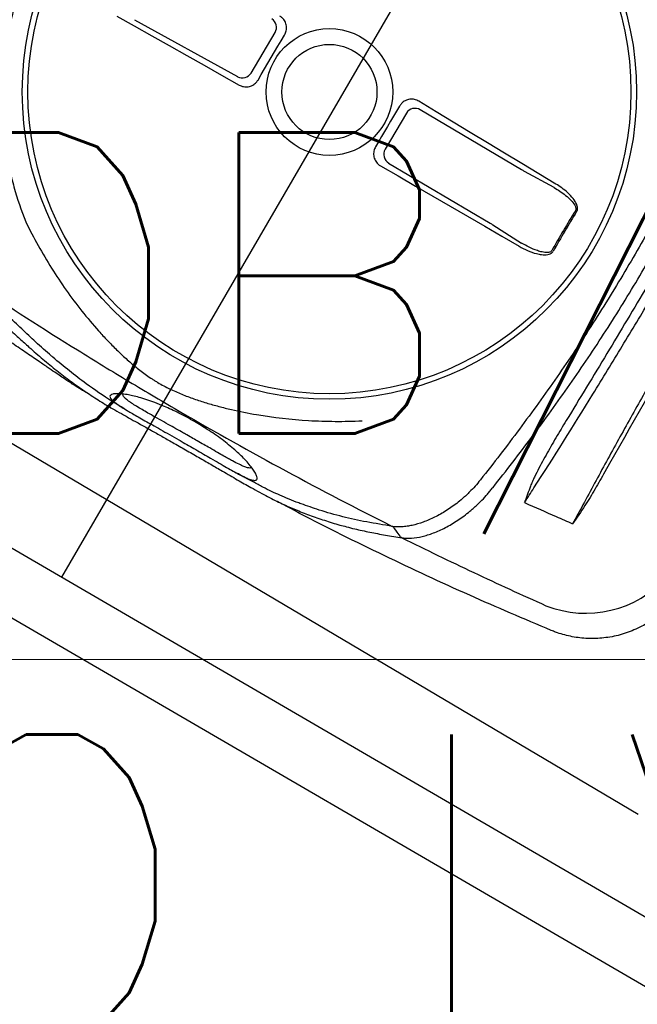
# Model space of a CAD drawing. Header units: millimetres. Extents: x -11575 to 52845, y -36266 to 23021.
# Tile 48 of 184: x 14627 to 14935, y 13272 to 13762. Entities that reach past the tile are written whole.
import ezdxf
from ezdxf.enums import TextEntityAlignment as Align

# ---------------------------------------------------------------- set-up
doc = ezdxf.new("R2010")
doc.units = ezdxf.units.MM
doc.header["$MEASUREMENT"] = 0
doc.layers.get('0').update_dxf_attribs({"lineweight": 5})
doc.layers.add('ELEC-SO-LVL-TAG', color=7, linetype='Continuous')
doc.layers.add('GREY SCALE', color=9, linetype='Continuous', true_color=0x808080)
doc.layers.add('GREYSCALE', color=9, linetype='Continuous', lineweight=0, true_color=0x808080)
doc.layers.add('M-MEP-ELLG-TEXT', color=7, linetype='Continuous', lineweight=20)
doc.styles.add('ROMANS-100', font='romans.shx')
doc.styles.get("Standard").update_dxf_attribs({"font": 'romans.shx'})

# ---------------------------------------------------------------- blocks, each defined once
blk = doc.blocks.new('FLOOR PLAN')
at = {"layer": 'GREYSCALE', "color": 0, "lineweight": -2}
for p, q in [((15237.47, 14498.25), (14648, 13484.58)), ((14675.63, 13764.2, -57105.4), (14684.33, 13759.32, -57105.4)), ((14684.36, 13762.41, -57105.4), (14735.86, 13734.02, -57105.4)), ((14684.33, 13759.32, -57105.4), (14693.04, 13754.43, -57105.4)), ((14693.04, 13754.43, -57105.4), (14701.75, 13749.54, -57105.4)), ((14742.58, 13735.84, -57105.4), (14754.56, 13756.08, -57105.4)), ((14755.95, 13749.16, -57105.4), (14757.61, 13751.95, -57105.4)), ((14757.61, 13751.95, -57105.4), (14759.28, 13754.75, -57105.4)), ((14701.75, 13749.54, -57105.4), (14710.46, 13744.63, -57105.4)), ((14752.64, 13743.56, -57105.4), (14754.29, 13746.36, -57105.4)), ((14754.29, 13746.36, -57105.4), (14755.95, 13749.16, -57105.4)), ((14710.46, 13744.63, -57105.4), (14719.17, 13739.71, -57105.4)), ((14750.98, 13740.75, -57105.4), (14752.64, 13743.56, -57105.4)), ((14719.17, 13739.71, -57105.4), (14727.88, 13734.78, -57105.4)), ((14747.67, 13735.15, -57105.4), (14749.33, 13737.95, -57105.4)), ((14749.33, 13737.95, -57105.4), (14750.98, 13740.75, -57105.4)), ((14727.88, 13734.78, -57105.4), (14736.59, 13729.84, -57105.4)), ((14746.02, 13732.35, -57105.4), (14747.67, 13735.15, -57105.4)), ((14834.8, 13716.58, -57105.4), (14826.25, 13721.77, -57105.4)), ((14816.64, 13719.38, -57105.4), (14815.15, 13716.84, -57105.4)), ((14877.48, 13687.63, -57105.4), (14826.89, 13717.56, -57105.4)), ((14820.04, 13715.82, -57105.4), (14809.4, 13697.84, -57105.4)), ((14813.65, 13714.31, -57105.4), (14812.15, 13711.77, -57105.4)), ((14815.15, 13716.84, -57105.4), (14813.65, 13714.31, -57105.4)), ((14843.35, 13711.4, -57105.4), (14834.8, 13716.58, -57105.4)), ((14810.65, 13709.23, -57105.4), (14809.15, 13706.7, -57105.4)), ((14812.15, 13711.77, -57105.4), (14810.65, 13709.23, -57105.4)), ((14851.89, 13706.22, -57105.4), (14843.35, 13711.4, -57105.4)), ((14807.65, 13704.16, -57105.4), (14806.15, 13701.63, -57105.4)), ((14809.15, 13706.7, -57105.4), (14807.65, 13704.16, -57105.4)), ((14860.44, 13701.06, -57105.4), (14851.89, 13706.22, -57105.4)), ((14806.15, 13701.63, -57105.4), (14804.64, 13699.1, -57105.4)), ((14868.98, 13695.9, -57105.4), (14860.44, 13701.06, -57105.4)), ((14877.52, 13690.76, -57105.4), (14868.98, 13695.9, -57105.4)), ((14392, 13688.18, -57105.36), (14935.54, 13366.63, -57105.36)), ((14807.18, 13689.52, -57105.4), (14815.84, 13684.53, -57105.4)), ((14811.17, 13690.99, -57105.4), (14861.76, 13661.06, -57105.4)), ((14886.06, 13685.63, -57105.4), (14877.52, 13690.76, -57105.4)), ((14815.84, 13684.53, -57105.4), (14824.5, 13679.54, -57105.4)), ((14893.75, 13678.72, -57105.4), (14878.9, 13686.82, -57105.4)), ((14894.6, 13680.5, -57105.4), (14886.06, 13685.63, -57105.4)), ((14824.5, 13679.54, -57105.4), (14833.15, 13674.54, -57105.4)), ((14833.15, 13674.54, -57105.4), (14841.79, 13669.54, -57105.4)), ((14841.79, 13669.54, -57105.4), (14850.42, 13664.53, -57105.4)), ((14850.42, 13664.53, -57105.4), (14859.04, 13659.52, -57105.4)), ((14859.04, 13659.52, -57105.4), (14867.65, 13654.51, -57105.4)), ((14863.16, 13660.21, -57105.4), (14877.41, 13651.09, -57105.4)), ((14942.57, 13313.28), (14353.42, 13655.88)), ((14867.65, 13654.51, -57105.4), (14876.25, 13649.5, -57105.4)), ((14953.45, 13272.17), (14312.32, 13645)), ((14863.19, 13529.37, -57105.4), (14863.2, 13529.38, -57105.4)), ((14815.4, 13507.12, -57105.4), (14813.89, 13509.21, -57105.4)), ((14816.91, 13505.03, -57105.4), (14815.4, 13507.12, -57105.4)), ((14892.23, 13458.13, -57105.4), (14892.23, 13458.12, -57105.4))]:
    blk.add_line(p, q, dxfattribs=at)
for radius in [153.13, 150.36, 31.58, 23.71]:
    blk.add_circle((14781.64, 13726.39, -57105.4), radius, dxfattribs=at)
for centre, radius, start, end in [((21130.68, 10361.07), 7752.88, 141.708854, 166.516628), ((21130.68, 10361.07), 7602.52, 141.773276, 166.244763), ((14750.18, 13758.61, -57105.4), 5.05, 330.0275, 57.21), ((14738.26, 13738.46, -57105.4), 5.05, 241.5733, 328.7558), ((14824.35, 13713.19, -57105.4), 5.05, 59.8675, 148.7006), ((14813.78, 13695.32, -57105.4), 5.05, 150.0827, 238.9158), ((15340.51, 13395.77, -57105.4), 513.8, 148.1108, 150.6725), ((15340.43, 13395.82, -57105.4), 512.94, 148.1109, 150.6724), ((14877.45, 13514.86, -57105.4), 7.31, 77.4351, 77.7578), ((14909.46, 13520.71, -57105.4), 54.05, 248.4512, 318.3203)]:
    blk.add_arc(centre, radius, start, end, dxfattribs=at)
at = {"layer": 'GREYSCALE', "color": 0, "lineweight": -2, "ltscale": 0.25}
for centre, radius, start, end in [((21162.38, 10254.78), 7836.99, 141.329977, 165.793479), ((21207.44, 10240.08), 7731.89, 141.956801, 165.483737)]:
    blk.add_arc(centre, radius, start, end, dxfattribs=at)
at = {"layer": 'GREYSCALE', "color": 0, "lineweight": -2, "extrusion": (0, 0, -1)}
for centre, major_axis, start_param, end_param in [((14876.95, 13688.46, -57105.4), (4.27, -2.62), 1.045879, 1.394945), ((14860.79, 13661.13, -57105.4), (4.35, -2.49), 4.88824, 5.237306)]:
    blk.add_ellipse(centre, major_axis=major_axis, ratio=0.086139, start_param=start_param, end_param=end_param, dxfattribs=at)
at = {"layer": 'GREYSCALE', "color": 0, "lineweight": -2}
for points, knots in [([(14638.26, 13802.9, -57105.4), (14636.71, 13799.88, -57105.4), (14635.35, 13797.16, -57105.4), (14633.41, 13793.01, -57105.4), (14632.79, 13791.61, -57105.4), (14631.57, 13788.8, -57105.4), (14630.98, 13787.4, -57105.4), (14628.15, 13780.33, -57105.4), (14626.2, 13774.59, -57105.4), (14622.93, 13762.97, -57105.4), (14621.62, 13757.08, -57105.4), (14620.11, 13748.13, -57105.4), (14619.69, 13745.13, -57105.4), (14619.18, 13740.59, -57105.4), (14619.03, 13739.07, -57105.4), (14618.77, 13736.03, -57105.4), (14618.66, 13734.5, -57105.4), (14618.23, 13726.9, -57105.4), (14618.21, 13720.84, -57105.4), (14618.83, 13708.8, -57105.4), (14619.47, 13702.81, -57105.4), (14620.91, 13693.87, -57105.4), (14621.48, 13690.9, -57105.4), (14622.45, 13686.45, -57105.4), (14622.79, 13684.97, -57105.4), (14623.53, 13682.02, -57105.4), (14623.92, 13680.54, -57105.4), (14625.96, 13673.18, -57105.4), (14627.92, 13667.4, -57105.4), (14630.2, 13661.73, -57105.4)], [0, 0, 0, 0, 0.0625, 0.0625, 0.09375, 0.09375, 0.125, 0.125, 0.25, 0.25, 0.375, 0.375, 0.4375, 0.4375, 0.46875, 0.46875, 0.5, 0.5, 0.625, 0.625, 0.75, 0.75, 0.8125, 0.8125, 0.84375, 0.84375, 0.875, 0.875, 1, 1, 1, 1]), ([(14759.28, 13754.75, -57105.4), (14759.61, 13755.46, -57105.4), (14760.28, 13756.88, -57105.4), (14760.31, 13759.28, -57105.4), (14759.6, 13761.52, -57105.4), (14758.36, 13763.21, -57105.4), (14757.33, 13763.94, -57105.4), (14756.93, 13764.22, -57105.4)], [0, 0, 0, 0, 0.216319, 0.432689, 0.648031, 0.863773, 1, 1, 1, 1]), ([(14987.26, 13753.43, -57105.4), (14983.14, 13743.65, -57105.4), (14978.88, 13733.91, -57105.4), (14970.03, 13714.52, -57105.4), (14965.45, 13704.86, -57105.4), (14955.92, 13685.66, -57105.4), (14950.98, 13676.13, -57105.4), (14940.74, 13657.24, -57105.4), (14935.45, 13647.89, -57105.4), (14924.5, 13629.38, -57105.4), (14918.84, 13620.22, -57105.4), (14907.23, 13602.17, -57105.4), (14901.26, 13593.27, -57105.4), (14892.09, 13580.09, -57105.4), (14889, 13575.72, -57105.4), (14882.74, 13567.05, -57105.4), (14879.59, 13562.74, -57105.4), (14870.02, 13549.91, -57105.4), (14863.54, 13541.49, -57105.4), (14856.95, 13533.17, -57105.4)], [0, 0, 0, 0, 0.125, 0.125, 0.25, 0.25, 0.375, 0.375, 0.5, 0.5, 0.625, 0.625, 0.75, 0.75, 0.8125, 0.8125, 0.875, 0.875, 1, 1, 1, 1]), ([(14863.2, 13529.38, -57105.4), (14869.81, 13537.69, -57105.4), (14876.32, 13546.11, -57105.4), (14885.91, 13558.93, -57105.4), (14889.08, 13563.23, -57105.4), (14895.35, 13571.9, -57105.4), (14898.45, 13576.26, -57105.4), (14907.66, 13589.46, -57105.4), (14913.64, 13598.36, -57105.4), (14925.27, 13616.41, -57105.4), (14930.93, 13625.56, -57105.4), (14941.89, 13644.08, -57105.4), (14947.19, 13653.46, -57105.4), (14957.41, 13672.35, -57105.4), (14962.33, 13681.88, -57105.4), (14969.46, 13696.29, -57105.4), (14971.79, 13701.11, -57105.4), (14976.37, 13710.78, -57105.4), (14978.62, 13715.64, -57105.4), (14985.24, 13730.22, -57105.4), (14989.48, 13739.98, -57105.4), (14993.59, 13749.78, -57105.4)], [0, 0, 0, 0, 0.125, 0.125, 0.1875, 0.1875, 0.25, 0.25, 0.375, 0.375, 0.5, 0.5, 0.625, 0.625, 0.75, 0.75, 0.8125, 0.8125, 0.875, 0.875, 1, 1, 1, 1]), ([(14736.59, 13729.84, -57105.4), (14737.31, 13729.52, -57105.4), (14738.76, 13728.88, -57105.4), (14741.19, 13728.89, -57105.4), (14743.43, 13729.66, -57105.4), (14745.07, 13730.93, -57105.4), (14745.76, 13731.96, -57105.4), (14746.02, 13732.35, -57105.4)], [0, 0, 0, 0, 0.21899, 0.438068, 0.655087, 0.870478, 1, 1, 1, 1]), ([(14826.25, 13721.77, -57105.4), (14825.54, 13722.12, -57105.4), (14824.11, 13722.81, -57105.4), (14821.69, 13722.87, -57105.4), (14819.42, 13722.17, -57105.4), (14817.69, 13720.91, -57105.4), (14816.95, 13719.82, -57105.4), (14816.64, 13719.38, -57105.4)], [0, 0, 0, 0, 0.214916, 0.429922, 0.642835, 0.854056, 1, 1, 1, 1]), ([(14804.64, 13699.1, -57105.4), (14804.31, 13698.39, -57105.4), (14803.64, 13696.97, -57105.4), (14803.61, 13694.57, -57105.4), (14804.32, 13692.33, -57105.4), (14805.6, 13690.58, -57105.4), (14806.71, 13689.84, -57105.4), (14807.18, 13689.52, -57105.4)], [0, 0, 0, 0, 0.21225, 0.424556, 0.635748, 0.847225, 1, 1, 1, 1]), ([(14980.74, 13699.58, -57105.4), (14974.29, 13688.28, -57105.4), (14967.77, 13676.98, -57105.4), (14954.64, 13654.4, -57105.4), (14948.03, 13643.12, -57105.4), (14938.04, 13626.23, -57105.4), (14934.69, 13620.61, -57105.4), (14927.99, 13609.38, -57105.4), (14924.64, 13603.78, -57105.4), (14914.54, 13587, -57105.4), (14907.78, 13575.86, -57105.4), (14900.98, 13564.76, -57105.4)], [0, 0, 0, 0, 0.25, 0.25, 0.5, 0.5, 0.625, 0.625, 0.75, 0.75, 1, 1, 1, 1]), ([(14661.09, 13576.33, -57105.4), (14660.82, 13576.45, -57105.4), (14659.91, 13576.89, -57105.4), (14657.86, 13578.09, -57105.4), (14655.05, 13579.82, -57105.4), (14652.39, 13581.54, -57105.4), (14650.13, 13583.05, -57105.4), (14647.59, 13584.76, -57105.4), (14644.56, 13586.82, -57105.4), (14640.91, 13589.32, -57105.4), (14637, 13591.98, -57105.4), (14633.28, 13594.51, -57105.4), (14629.93, 13596.78, -57105.4), (14626.42, 13599.15, -57105.4), (14621.98, 13602.15, -57105.4), (14616.6, 13605.78, -57105.4), (14610.24, 13610.07, -57105.4), (14603.79, 13614.43, -57105.4), (14596.39, 13619.45, -57105.4), (14588.12, 13625.08, -57105.4), (14579.02, 13631.32, -57105.4), (14569.93, 13637.61, -57105.4), (14560.86, 13643.94, -57105.4), (14551.86, 13650.28, -57105.4), (14542.92, 13656.65, -57105.4), (14534.09, 13663.02, -57105.4), (14525.4, 13669.39, -57105.4), (14516.92, 13675.7, -57105.4), (14508.72, 13681.94, -57105.4), (14502.58, 13686.7, -57105.4), (14499.34, 13689.31, -57105.4), (14498.6, 13689.9, -57105.4)], [0, 0, 0, 0, 0.00345, 0.046619, 0.089766, 0.112425, 0.13508, 0.158154, 0.181221, 0.209069, 0.237397, 0.25624, 0.275086, 0.294404, 0.313726, 0.346115, 0.37852, 0.411676, 0.44484, 0.491581, 0.538367, 0.585123, 0.633242, 0.681401, 0.729516, 0.779903, 0.830337, 0.880732, 0.93264, 0.98459, 1, 1, 1, 1]), ([(14893.75, 13678.72, -57105.4), (14894.67, 13678.16, -57105.4), (14896.62, 13676.97, -57105.4), (14899.44, 13674.88, -57105.4), (14902.01, 13672.58, -57105.4), (14903.74, 13670.47, -57105.4), (14904.47, 13668.87, -57105.4), (14904.54, 13667.95, -57105.4), (14904.41, 13667.46, -57105.4), (14904.29, 13667.26, -57105.4), (14904.26, 13667.2, -57105.4)], [0, 0, 0, 0, 0.19611, 0.418032, 0.642122, 0.825582, 0.912375, 0.957312, 0.988402, 1, 1, 1, 1]), ([(14904.9, 13666.8, -57105.4), (14905.05, 13667.1, -57105.4), (14905.34, 13667.7, -57105.4), (14905.37, 13668.96, -57105.4), (14904.83, 13670.95, -57105.4), (14903.16, 13673.51, -57105.4), (14900.57, 13676.23, -57105.4), (14897.63, 13678.58, -57105.4), (14895.56, 13679.89, -57105.4), (14894.6, 13680.5, -57105.4)], [0, 0, 0, 0, 0.053674, 0.107072, 0.201461, 0.385823, 0.599668, 0.814062, 1, 1, 1, 1]), ([(14630.2, 13661.73, -57105.4), (14632.18, 13657.71, -57105.4), (14634.25, 13653.77, -57105.4), (14638.56, 13646.06, -57105.4), (14640.8, 13642.28, -57105.4), (14645.45, 13634.87, -57105.4), (14647.87, 13631.24, -57105.4), (14652.89, 13624.13, -57105.4), (14655.49, 13620.65, -57105.4), (14660.9, 13613.84, -57105.4), (14663.68, 13610.53, -57105.4), (14667.99, 13605.71, -57105.4), (14669.45, 13604.13, -57105.4), (14672.43, 13601.01, -57105.4), (14673.94, 13599.47, -57105.4), (14677.03, 13596.45, -57105.4), (14678.61, 13594.97, -57105.4), (14681.85, 13592.06, -57105.4), (14683.51, 13590.64, -57105.4), (14686.9, 13587.89, -57105.4), (14688.65, 13586.56, -57105.4), (14691.36, 13584.64, -57105.4), (14692.28, 13584.02, -57105.4), (14693.69, 13583.11, -57105.4), (14694.16, 13582.81, -57105.4), (14695.11, 13582.22, -57105.4), (14695.6, 13581.92, -57105.4), (14698.03, 13580.49, -57105.4), (14699.99, 13579.44, -57105.4), (14703.96, 13577.51, -57105.4), (14705.97, 13576.63, -57105.4), (14710.01, 13574.98, -57105.4), (14712.05, 13574.21, -57105.4), (14716.16, 13572.78, -57105.4), (14718.22, 13572.11, -57105.4), (14722.34, 13570.86, -57105.4), (14724.41, 13570.28, -57105.4), (14728.56, 13569.18, -57105.4), (14730.64, 13568.66, -57105.4), (14736.9, 13567.22, -57105.4), (14741.11, 13566.38, -57105.4), (14753.84, 13564.21, -57105.4), (14762.46, 13563.23, -57105.4), (14775.68, 13562.45, -57105.4), (14780.1, 13562.3, -57105.4), (14788.97, 13562.25, -57105.4), (14793.42, 13562.33, -57105.4), (14797.89, 13562.53, -57105.4)], [0, 0, 0, 0, 0.0625, 0.0625, 0.125, 0.125, 0.1875, 0.1875, 0.25, 0.25, 0.3125, 0.3125, 0.34375, 0.34375, 0.375, 0.375, 0.40625, 0.40625, 0.4375, 0.4375, 0.46875, 0.46875, 0.484375, 0.484375, 0.492188, 0.492188, 0.5, 0.5, 0.53125, 0.53125, 0.5625, 0.5625, 0.59375, 0.59375, 0.625, 0.625, 0.65625, 0.65625, 0.6875, 0.6875, 0.75, 0.75, 0.875, 0.875, 0.9375, 0.9375, 1, 1, 1, 1]), ([(14876.25, 13649.5, -57105.4), (14877.62, 13648.75, -57105.4), (14880.36, 13647.26, -57105.4), (14884.17, 13645.92, -57105.4), (14887.57, 13645.23, -57105.4), (14889.97, 13645.18, -57105.4), (14891.79, 13645.71, -57105.4), (14892.74, 13646.32, -57105.4), (14893.1, 13646.87, -57105.4), (14893.23, 13647.06, -57105.4)], [0, 0, 0, 0, 0.2549733, 0.5094959, 0.6555036, 0.8234143, 0.8930287, 0.9633452, 1, 1, 1, 1]), ([(14892.56, 13647.43, -57105.4), (14892.47, 13647.3, -57105.4), (14892.24, 13646.95, -57105.4), (14891.79, 13646.7, -57105.4), (14891.16, 13646.48, -57105.4), (14889.82, 13646.3, -57105.4), (14887.74, 13646.6, -57105.4), (14884.7, 13647.49, -57105.4), (14881.24, 13648.94, -57105.4), (14878.69, 13650.37, -57105.4), (14877.41, 13651.09, -57105.4)], [0, 0, 0, 0, 0.028874, 0.074198, 0.087541, 0.150828, 0.315881, 0.465459, 0.731192, 1, 1, 1, 1]), ([(14596.97, 13632.42, -57105.4), (14599.45, 13629.99, -57105.4), (14604.42, 13625.13, -57105.4), (14611.46, 13618.3, -57105.4), (14618.18, 13611.86, -57105.4), (14623.44, 13606.89, -57105.4), (14626.39, 13604.22, -57105.4), (14627.27, 13603.43, -57105.4)], [0, 0, 0, 0, 0.225239, 0.450475, 0.677754, 0.905051, 1, 1, 1, 1]), ([(14605.58, 13630.22, -57105.4), (14622.21, 13619.18, -57105.4), (14639.02, 13608.39, -57105.4), (14664.51, 13592.56, -57105.4), (14673.05, 13587.34, -57105.4), (14690.23, 13577.03, -57105.4), (14698.87, 13571.93, -57105.4), (14724.86, 13556.86, -57105.4), (14742.31, 13547.09, -57105.4), (14777.46, 13528.11, -57105.4), (14795.17, 13518.9, -57105.4), (14812.99, 13509.97, -57105.4)], [0, 0, 0, 0, 0.25, 0.25, 0.375, 0.375, 0.5, 0.5, 0.75, 0.75, 1, 1, 1, 1]), ([(14643.12, 13594.81, -57105.4), (14640.47, 13597.13, -57105.4), (14635.6, 13601.38, -57105.4), (14628.25, 13608.23, -57105.4), (14621.08, 13615.08, -57105.4), (14613.6, 13622.36, -57105.4), (14608.25, 13627.6, -57105.4), (14605.58, 13630.22, -57105.4)], [0, 0, 0, 0, 0.229395, 0.422012, 0.614832, 0.807537, 1, 1, 1, 1]), ([(14883.62, 13529.08, -57105.4), (14893.42, 13544.37, -57105.4), (14903.21, 13559.94, -57105.4), (14915.43, 13579.74, -57105.4), (14917.88, 13583.72, -57105.4), (14922.75, 13591.69, -57105.4), (14925.18, 13595.68, -57105.4), (14932.45, 13607.69, -57105.4), (14937.27, 13615.73, -57105.4), (14942.07, 13623.81, -57105.4)], [0, 0, 0, 0, 0.5, 0.5, 0.625, 0.625, 0.75, 0.75, 1, 1, 1, 1]), ([(14957.01, 13608.05, -57105.4), (14952.73, 13600.73, -57105.4), (14948.49, 13593.41, -57105.4), (14940.1, 13578.77, -57105.4), (14935.95, 13571.44, -57105.4), (14927.76, 13556.82, -57105.4), (14923.72, 13549.54, -57105.4), (14915.79, 13535.05, -57105.4), (14911.89, 13527.84, -57105.4), (14908.05, 13520.66, -57105.4)], [0, 0, 0, 0, 0.25, 0.25, 0.5, 0.5, 0.75, 0.75, 1, 1, 1, 1]), ([(14627.27, 13603.43, -57105.4), (14628.78, 13602.04, -57105.4), (14632.69, 13598.47, -57105.4), (14638.78, 13593.21, -57105.4), (14645.66, 13587.57, -57105.4), (14652.49, 13582.33, -57105.4), (14659.34, 13577.45, -57105.4), (14665.17, 13573.62, -57105.4), (14669.87, 13570.73, -57105.4), (14673.59, 13568.55, -57105.4), (14677.76, 13566.17, -57105.4), (14682.34, 13563.61, -57105.4), (14687.37, 13560.81, -57105.4), (14692.57, 13557.91, -57105.4), (14698.02, 13554.84, -57105.4), (14703.76, 13551.6, -57105.4), (14709.96, 13548.07, -57105.4), (14716.38, 13544.39, -57105.4), (14722.57, 13540.82, -57105.4), (14727.77, 13537.79, -57105.4), (14732.14, 13535.27, -57105.4), (14735.77, 13533.17, -57105.4), (14739.2, 13531.2, -57105.4), (14742.96, 13529.07, -57105.4), (14746.89, 13526.89, -57105.4), (14750.91, 13524.74, -57105.4), (14754.58, 13522.86, -57105.4), (14759.12, 13520.68, -57105.4), (14764.61, 13518.29, -57105.4), (14771.59, 13515.57, -57105.4), (14779.15, 13512.93, -57105.4), (14785.34, 13510.99, -57105.4), (14788.99, 13510.06, -57105.4), (14790.07, 13509.79, -57105.4)], [0, 0, 0, 0, 0.033599, 0.086704, 0.14001, 0.193319, 0.246393, 0.299468, 0.326258, 0.353125, 0.379834, 0.406408, 0.428618, 0.451478, 0.47167, 0.492329, 0.516002, 0.540379, 0.564065, 0.588402, 0.605742, 0.623087, 0.640895, 0.658706, 0.685242, 0.711788, 0.738802, 0.765824, 0.81871, 0.871587, 0.924587, 0.977588, 1, 1, 1, 1]), ([(14679.37, 13568.56, -57105.4), (14678.36, 13569.16, -57105.4), (14676.2, 13570.43, -57105.4), (14669.9, 13574.32, -57105.4), (14661.74, 13579.85, -57105.4), (14652.02, 13587.34, -57105.4), (14646.33, 13591.96, -57105.4), (14643.3, 13594.65, -57105.4), (14643.12, 13594.81, -57105.4)], [0, 0, 0, 0, 0.076639, 0.163762, 0.518013, 0.751525, 0.985081, 1, 1, 1, 1]), ([(14739.18, 13534.59, -57105.4), (14739.85, 13534.28, -57105.4), (14741.4, 13533.55, -57105.4), (14743.06, 13533, -57105.4), (14744.39, 13532.78, -57105.4), (14745.24, 13533, -57105.4), (14745.65, 13533.63, -57105.4), (14745.54, 13534.75, -57105.4), (14744.85, 13536.34, -57105.4), (14743.6, 13538.33, -57105.4), (14741.8, 13540.69, -57105.4), (14739.64, 13543.12, -57105.4), (14737.19, 13545.58, -57105.4), (14734.61, 13547.96, -57105.4), (14731.6, 13550.49, -57105.4), (14728.18, 13553.15, -57105.4), (14724.57, 13555.74, -57105.4), (14720.98, 13558.13, -57105.4), (14717.62, 13560.24, -57105.4), (14714.19, 13562.28, -57105.4), (14710.47, 13564.35, -57105.4), (14706.57, 13566.38, -57105.4), (14702.82, 13568.19, -57105.4), (14698.74, 13570.02, -57105.4), (14694.55, 13571.7, -57105.4), (14690.34, 13573.18, -57105.4), (14686.63, 13574.29, -57105.4), (14683.39, 13575.09, -57105.4), (14680.3, 13575.68, -57105.4), (14677.47, 13576.04, -57105.4), (14675.12, 13576.11, -57105.4), (14673.47, 13575.89, -57105.4), (14672.45, 13575.42, -57105.4), (14672.05, 13574.74, -57105.4), (14672.41, 13573.78, -57105.4), (14673.53, 13572.54, -57105.4), (14675.05, 13571.42, -57105.4), (14675.81, 13570.86, -57105.4)], [0, 0, 0, 0, 0.026608, 0.06138, 0.0962, 0.130925, 0.168927, 0.207024, 0.245099, 0.283069, 0.316694, 0.350298, 0.37294, 0.395622, 0.418192, 0.438002, 0.457786, 0.474878, 0.488481, 0.502082, 0.518368, 0.53466, 0.550889, 0.567128, 0.590899, 0.614713, 0.640745, 0.66688, 0.692979, 0.729781, 0.766704, 0.803672, 0.840537, 0.880482, 0.920552, 0.960572, 1, 1, 1, 1]), ([(14709.84, 13555.93, -57105.4), (14709.52, 13556.11, -57105.4), (14707.92, 13557.02, -57105.4), (14704.99, 13558.67, -57105.4), (14700.87, 13560.97, -57105.4), (14696.68, 13563.31, -57105.4), (14692.79, 13565.49, -57105.4), (14689.51, 13567.35, -57105.4), (14686.58, 13569.07, -57105.4), (14684.04, 13570.62, -57105.4), (14681.7, 13572.18, -57105.4), (14679.94, 13573.56, -57105.4), (14678.89, 13574.65, -57105.4), (14678.76, 13575.15, -57105.4), (14678.72, 13575.34, -57105.4)], [0, 0, 0, 0, 0.014263, 0.071432, 0.130741, 0.207145, 0.286904, 0.364421, 0.443321, 0.542698, 0.643157, 0.777817, 0.912539, 1, 1, 1, 1]), ([(14675.81, 13570.86, -57105.4), (14675.81, 13570.85, -57105.4), (14676.35, 13570.44, -57105.4), (14678.02, 13569.38, -57105.4), (14680.56, 13567.81, -57105.4), (14683.4, 13566.15, -57105.4), (14686.25, 13564.52, -57105.4), (14689.54, 13562.66, -57105.4), (14693.26, 13560.56, -57105.4), (14697.39, 13558.24, -57105.4), (14701.89, 13555.69, -57105.4), (14705.43, 13553.68, -57105.4), (14707.4, 13552.56, -57105.4), (14707.79, 13552.34, -57105.4)], [0, 0, 0, 0, 0.0021857, 0.1486808, 0.2950678, 0.3936347, 0.4923949, 0.5907133, 0.6868358, 0.782863, 0.8795306, 0.9761461, 1, 1, 1, 1]), ([(14900.98, 13564.76, -57105.4), (14899.25, 13561.93, -57105.4), (14897.53, 13559.09, -57105.4), (14894.14, 13553.4, -57105.4), (14892.47, 13550.54, -57105.4), (14889.21, 13544.79, -57105.4), (14887.62, 13541.89, -57105.4), (14885.34, 13537.5, -57105.4), (14884.59, 13536.02, -57105.4), (14883.53, 13533.79, -57105.4), (14883.19, 13533.04, -57105.4), (14882.53, 13531.54, -57105.4), (14882.21, 13530.78, -57105.4), (14881.91, 13530.01, -57105.4)], [0, 0, 0, 0, 0.25, 0.25, 0.5, 0.5, 0.75, 0.75, 0.875, 0.875, 0.9375, 0.9375, 1, 1, 1, 1]), ([(14742.31, 13539.09, -57105.4), (14742.31, 13539.09, -57105.4), (14742.31, 13539.09, -57105.4), (14742.31, 13539.09, -57105.4), (14742.22, 13539.06, -57105.4), (14741.87, 13538.95, -57105.4), (14740.81, 13539.14, -57105.4), (14739.07, 13539.71, -57105.4), (14736.66, 13540.79, -57105.4), (14734.01, 13542.16, -57105.4), (14731.35, 13543.62, -57105.4), (14728.89, 13545, -57105.4), (14725.84, 13546.75, -57105.4), (14722.44, 13548.71, -57105.4), (14719.01, 13550.69, -57105.4), (14715.95, 13552.45, -57105.4), (14712.86, 13554.22, -57105.4), (14710.85, 13555.36, -57105.4), (14709.84, 13555.93, -57105.4)], [0, 0, 0, 0, 0, 0, 0, 0.042963, 0.162036, 0.283698, 0.405299, 0.528456, 0.591382, 0.654277, 0.728503, 0.80457, 0.856235, 0.909083, 0.954041, 1, 1, 1, 1]), ([(14707.79, 13552.34, -57105.4), (14709, 13551.64, -57105.4), (14711.44, 13550.25, -57105.4), (14715.16, 13548.11, -57105.4), (14718.84, 13545.98, -57105.4), (14722.84, 13543.66, -57105.4), (14726.79, 13541.37, -57105.4), (14730.54, 13539.21, -57105.4), (14733.75, 13537.41, -57105.4), (14736.41, 13535.97, -57105.4), (14738.22, 13535.02, -57105.4), (14738.99, 13534.68, -57105.4), (14739.18, 13534.59, -57105.4)], [0, 0, 0, 0, 0.0782123, 0.1564368, 0.2446658, 0.3329467, 0.4546253, 0.5765046, 0.703629, 0.8312553, 0.9586974, 1, 1, 1, 1]), ([(14744.41, 13531.73, -57105.4), (14741.66, 13533.15, -57105.4), (14738.68, 13534.68, -57105.4), (14735.75, 13536.33, -57105.4), (14735.51, 13536.46, -57105.4)], [0, 0, 0, 0, 0.919543, 1, 1, 1, 1]), ([(14918.9, 13537.06, -57105.4), (14917.32, 13534.21, -57105.4), (14915.72, 13531.39, -57105.4), (14913.28, 13527.18, -57105.4), (14912.46, 13525.78, -57105.4), (14910.79, 13523.01, -57105.4), (14909.94, 13521.63, -57105.4), (14909.05, 13520.28, -57105.4)], [0, 0, 0, 0, 0.5, 0.5, 0.75, 0.75, 1, 1, 1, 1]), ([(14767.53, 13521.22, -57105.4), (14767.13, 13521.35, -57105.4), (14763.33, 13522.67, -57105.4), (14758.54, 13524.71, -57105.4), (14752.83, 13527.3, -57105.4), (14748.48, 13529.48, -57105.4), (14744.23, 13531.71, -57105.4), (14741.06, 13533.47, -57105.4), (14739.76, 13534.19, -57105.4)], [0, 0, 0, 0, 0.042136, 0.404804, 0.566088, 0.727781, 0.888854, 1, 1, 1, 1]), ([(14856.84, 13533.02, -57105.4), (14855.15, 13530.9, -57105.4), (14853.37, 13528.93, -57105.4), (14851.06, 13526.63, -57105.4), (14850.59, 13526.18, -57105.4), (14849.65, 13525.29, -57105.4), (14849.18, 13524.85, -57105.4), (14847.74, 13523.58, -57105.4), (14846.78, 13522.77, -57105.4), (14843.89, 13520.46, -57105.4), (14841.94, 13519.08, -57105.4), (14839, 13517.21, -57105.4), (14838.02, 13516.62, -57105.4), (14836.05, 13515.5, -57105.4), (14835.07, 13514.98, -57105.4), (14832.15, 13513.53, -57105.4), (14830.24, 13512.72, -57105.4), (14826.52, 13511.38, -57105.4), (14824.71, 13510.85, -57105.4), (14822.5, 13510.37, -57105.4), (14822.06, 13510.29, -57105.4), (14821.2, 13510.13, -57105.4), (14820.77, 13510.06, -57105.4), (14819.5, 13509.88, -57105.4), (14818.67, 13509.8, -57105.4), (14816.25, 13509.67, -57105.4), (14814.71, 13509.72, -57105.4), (14813.26, 13509.93, -57105.4)], [0, 0, 0, 0, 0.125, 0.125, 0.15625, 0.15625, 0.1875, 0.1875, 0.25, 0.25, 0.375, 0.375, 0.4375, 0.4375, 0.5, 0.5, 0.625, 0.625, 0.75, 0.75, 0.78125, 0.78125, 0.8125, 0.8125, 0.875, 0.875, 1, 1, 1, 1]), ([(14817.8, 13504.27, -57105.4), (14818.55, 13504.16, -57105.4), (14819.32, 13504.09, -57105.4), (14820.92, 13504.04, -57105.4), (14821.75, 13504.05, -57105.4), (14824.26, 13504.22, -57105.4), (14826.01, 13504.49, -57105.4), (14829.64, 13505.33, -57105.4), (14831.52, 13505.91, -57105.4), (14834.45, 13507.02, -57105.4), (14835.44, 13507.43, -57105.4), (14837.44, 13508.33, -57105.4), (14838.45, 13508.82, -57105.4), (14841.51, 13510.4, -57105.4), (14843.55, 13511.61, -57105.4), (14847.63, 13514.32, -57105.4), (14849.68, 13515.83, -57105.4), (14852.22, 13517.94, -57105.4), (14852.73, 13518.37, -57105.4), (14853.74, 13519.25, -57105.4), (14854.24, 13519.7, -57105.4), (14855.73, 13521.07, -57105.4), (14856.7, 13522.02, -57105.4), (14858.62, 13523.99, -57105.4), (14859.56, 13525.01, -57105.4), (14860.95, 13526.6, -57105.4), (14861.4, 13527.14, -57105.4), (14862.08, 13527.97, -57105.4), (14862.3, 13528.25, -57105.4), (14862.75, 13528.81, -57105.4), (14862.97, 13529.09, -57105.4), (14863.19, 13529.37, -57105.4)], [0, 0, 0, 0, 0.0625, 0.0625, 0.125, 0.125, 0.25, 0.25, 0.375, 0.375, 0.4375, 0.4375, 0.5, 0.5, 0.625, 0.625, 0.75, 0.75, 0.78125, 0.78125, 0.8125, 0.8125, 0.875, 0.875, 0.9375, 0.9375, 0.96875, 0.96875, 0.984375, 0.984375, 1, 1, 1, 1]), ([(14881.91, 13530.01, -57105.4), (14881.4, 13528.68, -57105.4), (14880.9, 13527.35, -57105.4), (14880.17, 13525.35, -57105.4), (14879.93, 13524.68, -57105.4), (14879.57, 13523.68, -57105.4), (14879.45, 13523.35, -57105.4), (14879.27, 13522.84, -57105.4), (14879.21, 13522.68, -57105.4), (14879.12, 13522.42, -57105.4), (14879.1, 13522.34, -57105.4), (14879.04, 13522.17, -57105.4), (14879.02, 13522.09, -57105.4), (14879, 13522, -57105.4)], [0, 0, 0, 0, 0.5, 0.5, 0.75, 0.75, 0.875, 0.875, 0.9375, 0.9375, 0.96875, 0.96875, 1, 1, 1, 1]), ([(14892.25, 13458.15, -57105.4), (14878.66, 13463.88, -57105.4), (14850.62, 13475.73, -57105.4), (14808.82, 13495.28, -57105.4), (14774.51, 13512.17, -57105.4), (14754.68, 13522.88, -57105.4), (14755.85, 13522.26, -57105.4)], [0, 0, 0, 0, 0.27832, 0.574596, 0.870871, 1, 1, 1, 1]), ([(14812.99, 13509.97, -57105.4), (14808.68, 13510.68, -57105.4), (14800.06, 13512.09, -57105.4), (14788.23, 13514.66, -57105.4), (14777.26, 13517.71, -57105.4), (14770.51, 13520.14, -57105.4), (14767.53, 13521.22, -57105.4)], [0, 0, 0, 0, 0.263525, 0.527185, 0.79078, 1, 1, 1, 1]), ([(14790.07, 13509.79, -57105.4), (14791.46, 13509.42, -57105.4), (14795.31, 13508.4, -57105.4), (14801.74, 13507.05, -57105.4), (14809.52, 13505.59, -57105.4), (14815.05, 13504.7, -57105.4), (14817.82, 13504.26, -57105.4)], [0, 0, 0, 0, 0.157579, 0.438078, 0.719047, 1, 1, 1, 1]), ([(14817.8, 13504.27, -57105.4), (14817.76, 13504.27, -57105.4), (14817.72, 13504.29, -57105.4), (14817.63, 13504.33, -57105.4), (14817.58, 13504.36, -57105.4), (14817.45, 13504.43, -57105.4), (14817.37, 13504.5, -57105.4), (14817.14, 13504.69, -57105.4), (14817.01, 13504.85, -57105.4), (14816.91, 13505.02, -57105.4)], [0, 0, 0, 0, 0.125, 0.125, 0.25, 0.25, 0.5, 0.5, 1, 1, 1, 1]), ([(14817.82, 13504.26, -57105.4), (14829.69, 13498.36, -57105.4), (14841.61, 13492.6, -57105.4), (14865.54, 13481.32, -57105.4), (14877.55, 13475.82, -57105.4), (14889.61, 13470.44, -57105.4)], [0, 0, 0, 0, 0.5, 0.5, 1, 1, 1, 1]), ([(14952.64, 13472.28, -57105.4), (14952.58, 13472.21, -57105.4), (14951.71, 13471.14, -57105.4), (14949.83, 13469.24, -57105.4), (14946.99, 13466.62, -57105.4), (14943.95, 13464.23, -57105.4), (14940.74, 13462.06, -57105.4), (14937.26, 13460.07, -57105.4), (14933.53, 13458.29, -57105.4), (14929.59, 13456.78, -57105.4), (14925.58, 13455.61, -57105.4), (14921.55, 13454.76, -57105.4), (14917.51, 13454.23, -57105.4), (14913.49, 13454.01, -57105.4), (14909.51, 13454.09, -57105.4), (14905.6, 13454.47, -57105.4), (14901.77, 13455.12, -57105.4), (14898.04, 13456.04, -57105.4), (14894.86, 13457.04, -57105.4), (14892.96, 13457.84, -57105.4), (14892.24, 13458.14, -57105.4)], [0, 0, 0, 0, 0.0043, 0.062427, 0.120682, 0.179038, 0.237474, 0.295974, 0.360442, 0.424188, 0.487097, 0.549223, 0.610606, 0.671276, 0.731251, 0.79054, 0.849146, 0.907063, 0.964275, 1, 1, 1, 1])]:
    blk.add_open_spline(points, degree=3, knots=knots, dxfattribs=at)
for points in [[(14958.6, 13605.83, -57105.4), (14945.13, 13582.92, -57105.4), (14931.9, 13559.99, -57105.4), (14918.9, 13537.06, -57105.4)], [(14678.72, 13575.34, -57105.4), (14678.67, 13575.52, -57105.4), (14678.62, 13575.71, -57105.4), (14678.58, 13575.89, -57105.4)], [(14742.87, 13539.27, -57105.4), (14742.68, 13539.21, -57105.4), (14742.49, 13539.15, -57105.4), (14742.31, 13539.09, -57105.4)], [(14856.95, 13533.17, -57105.4), (14856.91, 13533.12, -57105.4), (14856.88, 13533.07, -57105.4), (14856.84, 13533.02, -57105.4)], [(14878.95, 13521.77, -57105.4), (14880.5, 13524.24, -57105.4), (14882.06, 13526.67, -57105.4), (14883.62, 13529.08, -57105.4)], [(14879, 13522, -57105.4), (14878.98, 13521.94, -57105.4), (14878.97, 13521.87, -57105.4), (14878.95, 13521.81, -57105.4)], [(14878.95, 13521.81, -57105.4), (14878.95, 13521.8, -57105.4), (14878.95, 13521.78, -57105.4), (14878.95, 13521.77, -57105.4)], [(14878.96, 13521.81, -57105.4), (14878.96, 13521.8, -57105.4), (14878.95, 13521.78, -57105.4), (14878.95, 13521.77, -57105.4)], [(14878.95, 13521.77, -57105.4), (14884.19, 13519.5, -57105.4), (14889.42, 13517.19, -57105.4), (14894.64, 13514.87, -57105.4)], [(14879.04, 13521.99, -57105.4), (14879.01, 13521.93, -57105.4), (14878.99, 13521.87, -57105.4), (14878.96, 13521.81, -57105.4)], [(14908.05, 13520.66, -57105.4), (14906.38, 13517.55, -57105.4), (14904.65, 13514.41, -57105.4), (14902.88, 13511.24, -57105.4)], [(14909.05, 13520.28, -57105.4), (14907.07, 13517.24, -57105.4), (14904.99, 13514.24, -57105.4), (14902.88, 13511.24, -57105.4)], [(14894.64, 13514.87, -57105.4), (14897.39, 13513.68, -57105.4), (14900.14, 13512.47, -57105.4), (14902.88, 13511.24, -57105.4)], [(14813.26, 13509.93, -57105.4), (14813.17, 13509.94, -57105.4), (14813.08, 13509.96, -57105.4), (14812.99, 13509.97, -57105.4)], [(14813.26, 13509.93, -57105.4), (14813.52, 13509.77, -57105.4), (14813.74, 13509.52, -57105.4), (14813.89, 13509.21, -57105.4)], [(14816.91, 13505.02, -57105.4), (14816.91, 13505.03, -57105.4), (14816.91, 13505.03, -57105.4), (14816.91, 13505.03, -57105.4)], [(14817.82, 13504.26, -57105.4), (14817.81, 13504.26, -57105.4), (14817.8, 13504.26, -57105.4), (14817.8, 13504.27, -57105.4)]]:
    blk.add_open_spline(points, degree=3, dxfattribs=at)
blk = doc.blocks.new('ELEC-SO-LVL-EQP-TAG')
at = {"color": 0}
blk.add_lwpolyline([(74.96, 72.46), (1074.96, 72.46, -0.414214), (1149.96, -2.54), (1149.96, -2.54, -0.414214), (1074.96, -77.54), (74.96, -77.54, -0.414214), (-0.04, -2.54), (-0.04, -2.54, -0.414214)], format="xyb", close=True, dxfattribs=at)
at = {"color": 0, "insert": (74.96, -2.54), "char_height": 100, "attachment_point": 4}
blk.add_mtext_dynamic_manual_height_columns('{\\Fromans|c0;SO LVL:}', width=1015.0686, gutter_width=1, heights=[0], dxfattribs=at)
at = {"color": 0, "style": 'ROMANS-100'}
for tag, p in [('SO-EQP', (-0.04, 197.46)), ('SO-LVL', (724.96, -2.54))]:
    blk.add_attdef(tag, text='', height=100, dxfattribs=at).set_placement(p, align=Align.MIDDLE_LEFT)

msp = doc.modelspace()

# ---------------------------------------------------------------- block references
at = {"layer": 'GREY SCALE'}
msp.add_blockref('FLOOR PLAN', (0, 0), dxfattribs=at)
at = {"layer": 'M-MEP-ELLG-TEXT'}
ref = msp.add_blockref('ELEC-SO-LVL-EQP-TAG', (14331.56, 13334.99), dxfattribs=dict(at, xscale=1.5, yscale=1.5, zscale=1.5))
ref.add_attrib('SO-EQP', 'LPDB/B7 (MK-03)', dxfattribs={"layer": 'ELEC-SO-LVL-TAG', "height": 150, "style": 'ROMANS-100'}).set_placement((14331.5, 13631.18), align=Align.MIDDLE_LEFT)

doc.saveas('drawing.dxf')
